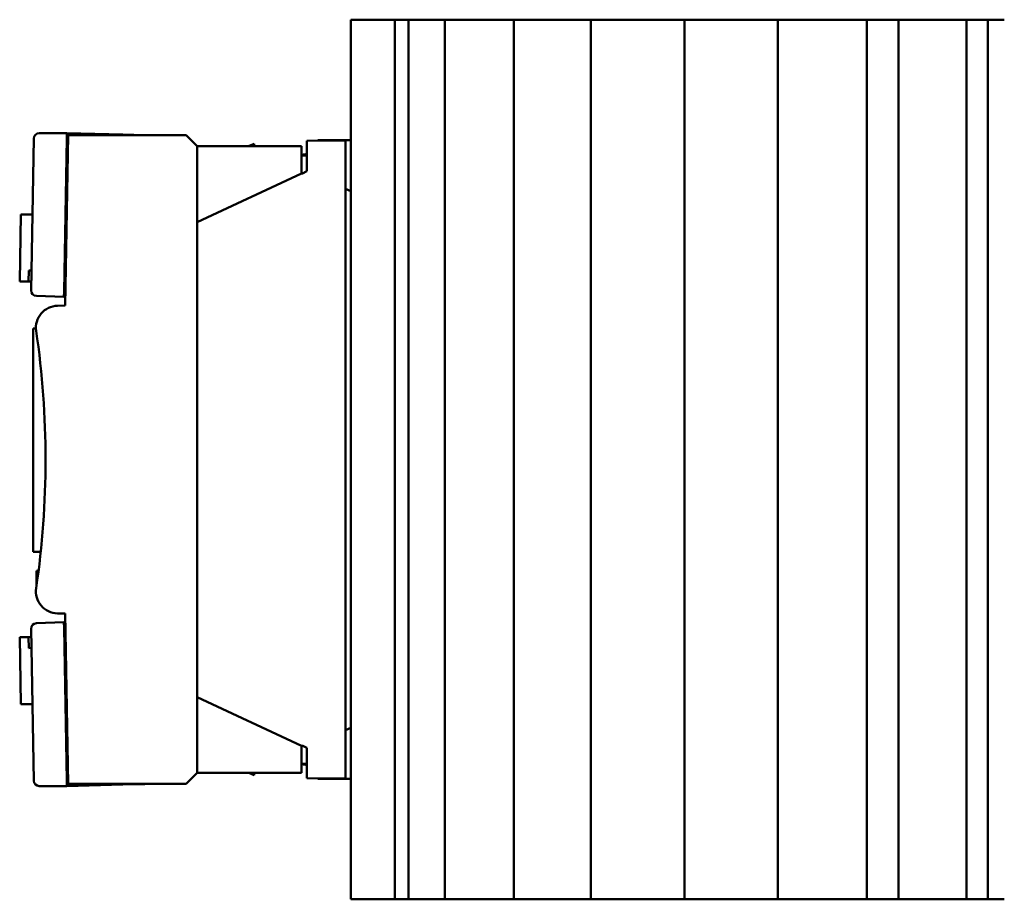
# Model space of a CAD drawing. Header units: millimetres. Extents: x 0 to 187, y 0 to 231.
# Tile 1 of 16: x 10 to 100, y 9 to 89. Entities that reach past the tile are written whole.
import ezdxf

# ---------------------------------------------------------------- set-up
doc = ezdxf.new("R2010")
doc.units = ezdxf.units.MM
doc.layers.add('Arêtes visibles(ISO)', color=7, linetype='Continuous', lineweight=50)

msp = doc.modelspace()

# ---------------------------------------------------------------- linework, layer by layer
at = {"layer": 'Arêtes visibles(ISO)'}
for p, q in [((40.568, 89.009), (40.714, 89.009)), ((40.568, 9.009), (40.568, 89.009)), ((40.714, 89.009), (41.068, 89.009)), ((44.068, 89.009), (41.068, 89.009)), ((44.068, 89.009), (44.421, 89.009)), ((44.421, 89.009), (44.568, 89.009)), ((44.568, 9.009), (44.568, 89.009)), ((44.568, 89.009), (45.817, 89.009)), ((45.817, 89.009), (45.835, 89.009)), ((45.817, 9.009), (45.817, 89.009)), ((45.835, 89.009), (45.963, 89.009)), ((48.297, 89.009), (45.963, 89.009)), ((48.297, 89.009), (48.394, 89.009)), ((48.394, 89.009), (48.509, 89.009)), ((48.604, 89.009), (48.509, 89.009)), ((48.604, 89.009), (49.042, 89.009)), ((49.042, 89.009), (49.104, 89.009)), ((54.578, 89.009), (49.104, 89.009)), ((49.104, 9.009), (49.104, 89.009)), ((54.578, 89.009), (54.683, 89.009)), ((54.683, 89.009), (54.816, 89.009)), ((54.898, 89.009), (54.816, 89.009)), ((54.898, 89.009), (55.336, 89.009)), ((55.336, 89.009), (55.398, 89.009)), ((61.578, 89.009), (55.398, 89.009)), ((55.398, 9.009), (55.398, 89.009)), ((61.578, 89.009), (61.683, 89.009)), ((61.683, 89.009), (61.816, 89.009)), ((61.898, 89.009), (61.816, 89.009)), ((61.898, 89.009), (62.336, 89.009)), ((62.336, 89.009), (62.398, 89.009)), ((70.078, 89.009), (62.398, 89.009)), ((62.398, 9.009), (62.398, 89.009)), ((70.078, 89.009), (70.183, 89.009)), ((70.183, 89.009), (70.316, 89.009)), ((70.398, 89.009), (70.316, 89.009)), ((70.398, 89.009), (70.836, 89.009)), ((70.836, 89.009), (70.898, 89.009)), ((78.578, 89.009), (70.898, 89.009)), ((70.898, 9.009), (70.898, 89.009)), ((78.578, 89.009), (78.683, 89.009)), ((78.683, 89.009), (78.816, 89.009)), ((78.898, 89.009), (78.816, 89.009)), ((78.898, 89.009), (79.336, 89.009)), ((79.336, 89.009), (79.398, 89.009)), ((86.579, 89.009), (79.398, 89.009)), ((79.398, 9.009), (79.398, 89.009)), ((86.579, 89.009), (86.688, 89.009)), ((86.688, 89.009), (86.832, 89.009)), ((86.985, 89.009), (86.832, 89.009)), ((86.985, 89.009), (87.413, 89.009)), ((87.413, 89.009), (87.485, 89.009)), ((89.471, 89.009), (87.485, 89.009)), ((87.485, 9.009), (87.485, 89.009)), ((89.471, 89.009), (90.155, 89.009)), ((90.155, 89.009), (90.368, 89.009)), ((96.068, 89.009), (90.368, 89.009)), ((90.368, 9.009), (90.368, 89.009)), ((96.068, 89.009), (96.421, 89.009)), ((96.421, 89.009), (96.568, 89.009)), ((96.568, 89.009), (96.872, 89.009)), ((96.568, 9.009), (96.568, 89.009)), ((96.872, 89.009), (97.335, 89.009)), ((98.421, 89.009), (97.335, 89.009)), ((98.421, 89.009), (98.488, 89.009)), ((98.488, 89.009), (98.488, 89.009)), ((98.488, 89.009), (99.907, 89.009)), ((98.488, 9.009), (98.488, 89.009)), ((99.907, 89.009), (99.998, 89.009)), ((11.716, 78.205), (11.475, 64.395)), ((14.725, 78.696), (12.216, 78.696)), ((14.473, 64.298), (14.716, 78.196)), ((14.838, 78.502), (14.568, 63.002)), ((14.725, 78.696), (14.716, 78.196)), ((14.725, 78.696), (19.823, 78.563)), ((25.568, 78.502), (14.838, 78.502)), ((19.822, 78.502), (19.823, 78.563)), ((19.823, 78.563), (21.822, 78.51)), ((21.822, 78.51), (21.822, 78.502)), ((25.568, 78.502), (26.568, 77.502)), ((40.068, 78.009), (36.568, 77.979)), ((36.568, 77.979), (36.568, 75.222)), ((37.568, 77.988), (37.568, 78.039)), ((37.568, 78.039), (39.138, 78.039)), ((39.138, 78.001), (39.138, 78.039)), ((40.568, 78.039), (39.138, 78.039)), ((40.068, 78.009), (40.068, 20.009)), ((14.702, 77.396), (14.819, 77.395)), ((26.568, 77.502), (26.568, 70.602)), ((26.568, 77.502), (36.068, 77.502)), ((31.768, 77.709), (31.248, 77.502)), ((31.768, 77.502), (31.768, 77.709)), ((36.068, 75.031), (36.068, 77.502)), ((14.688, 76.597), (14.805, 76.597)), ((36.068, 76.667), (36.568, 76.667)), ((36.455, 76.771), (36.568, 76.774)), ((26.568, 70.602), (36.068, 75.031)), ((36.158, 75.031), (36.068, 75.031)), ((36.568, 75.222), (36.158, 75.031)), ((40.068, 73.64), (40.568, 73.427)), ((10.545, 71.303), (10.439, 65.204)), ((10.545, 71.303), (11.595, 71.285)), ((26.568, 70.602), (26.568, 27.402)), ((11.238, 65.19), (11.256, 66.19)), ((11.256, 66.19), (11.506, 66.185)), ((10.439, 65.204), (11.238, 65.19)), ((11.238, 65.19), (11.488, 65.186)), ((14.604, 65.094), (14.487, 65.098)), ((11.957, 63.886), (14.465, 63.799)), ((14.473, 64.298), (14.465, 63.799)), ((14.465, 63.799), (14.582, 63.794)), ((14.568, 63.002), (13.877, 62.989)), ((11.913, 60.934), (11.668, 60.934)), ((11.668, 40.614), (11.668, 60.934)), ((12.352, 40.614), (11.668, 40.614)), ((11.968, 37.54), (11.968, 38.877)), ((12.068, 38.877), (11.968, 38.877)), ((12.068, 38.877), (12.162, 38.97)), ((12.068, 38.254), (12.068, 38.877)), ((11.968, 36.527), (11.968, 36.544)), ((11.972, 36.527), (11.968, 36.527)), ((13.877, 35.014), (14.568, 35.002)), ((14.568, 35.002), (14.838, 19.502)), ((14.465, 34.205), (11.957, 34.117)), ((14.582, 34.209), (14.465, 34.205)), ((14.465, 34.205), (14.473, 33.705)), ((11.475, 33.609), (11.716, 19.798)), ((14.716, 19.807), (14.473, 33.705)), ((10.438, 32.851), (11.237, 32.865)), ((10.438, 32.851), (10.544, 26.752)), ((11.237, 32.865), (11.487, 32.869)), ((11.255, 31.865), (11.237, 32.865)), ((14.487, 32.905), (14.604, 32.909)), ((11.505, 31.87), (11.255, 31.865)), ((26.568, 27.402), (26.568, 20.502)), ((36.068, 22.972), (26.568, 27.402)), ((10.544, 26.752), (11.594, 26.77)), ((40.068, 24.379), (40.568, 24.591)), ((36.068, 20.502), (36.068, 22.972)), ((36.068, 22.972), (36.192, 22.972)), ((36.192, 22.972), (36.568, 22.796)), ((36.568, 22.796), (36.568, 20.04)), ((14.688, 21.406), (14.805, 21.406)), ((14.702, 20.607), (14.819, 20.608)), ((36.068, 21.336), (36.568, 21.336)), ((36.455, 21.248), (36.568, 21.244)), ((14.716, 19.807), (14.725, 19.307)), ((26.568, 20.502), (25.568, 19.502)), ((26.568, 20.502), (36.068, 20.502)), ((31.768, 20.309), (31.287, 20.502)), ((31.768, 20.502), (31.768, 20.309)), ((40.068, 20.009), (36.568, 20.04)), ((37.568, 19.979), (37.568, 20.031)), ((37.568, 19.979), (39.138, 19.979)), ((39.138, 19.979), (39.138, 20.017)), ((39.138, 19.979), (40.568, 19.979)), ((12.216, 19.307), (14.725, 19.307)), ((14.725, 19.307), (19.823, 19.44)), ((14.838, 19.502), (25.568, 19.502)), ((19.823, 19.44), (19.822, 19.502)), ((21.822, 19.493), (19.823, 19.44)), ((21.822, 19.502), (21.822, 19.493)), ((40.568, 9.009), (40.714, 9.009)), ((40.714, 9.009), (41.068, 9.009)), ((44.068, 9.009), (41.068, 9.009)), ((44.068, 9.009), (44.421, 9.009)), ((44.421, 9.009), (44.568, 9.009)), ((44.568, 9.009), (45.817, 9.009)), ((45.817, 9.009), (45.835, 9.009)), ((45.835, 9.009), (45.963, 9.009)), ((48.297, 9.009), (45.963, 9.009)), ((48.297, 9.009), (48.394, 9.009)), ((48.394, 9.009), (48.509, 9.009)), ((48.604, 9.009), (48.509, 9.009)), ((48.604, 9.009), (49.042, 9.009)), ((49.042, 9.009), (49.104, 9.009)), ((54.578, 9.009), (49.104, 9.009)), ((54.578, 9.009), (54.683, 9.009)), ((54.683, 9.009), (54.816, 9.009)), ((54.898, 9.009), (54.816, 9.009)), ((54.898, 9.009), (55.336, 9.009)), ((55.336, 9.009), (55.398, 9.009)), ((61.578, 9.009), (55.398, 9.009)), ((61.578, 9.009), (61.683, 9.009)), ((61.683, 9.009), (61.816, 9.009)), ((61.898, 9.009), (61.816, 9.009)), ((61.898, 9.009), (62.336, 9.009)), ((62.336, 9.009), (62.398, 9.009)), ((70.078, 9.009), (62.398, 9.009)), ((70.078, 9.009), (70.183, 9.009)), ((70.183, 9.009), (70.316, 9.009)), ((70.398, 9.009), (70.316, 9.009)), ((70.398, 9.009), (70.836, 9.009)), ((70.836, 9.009), (70.898, 9.009)), ((78.578, 9.009), (70.898, 9.009)), ((78.578, 9.009), (78.683, 9.009)), ((78.683, 9.009), (78.816, 9.009)), ((78.898, 9.009), (78.816, 9.009)), ((78.898, 9.009), (79.336, 9.009)), ((79.336, 9.009), (79.398, 9.009)), ((86.579, 9.009), (79.398, 9.009)), ((86.579, 9.009), (86.688, 9.009)), ((86.688, 9.009), (86.832, 9.009)), ((86.985, 9.009), (86.832, 9.009)), ((86.985, 9.009), (87.413, 9.009)), ((87.413, 9.009), (87.485, 9.009)), ((89.471, 9.009), (87.485, 9.009)), ((89.471, 9.009), (90.155, 9.009)), ((90.155, 9.009), (90.368, 9.009)), ((96.068, 9.009), (90.368, 9.009)), ((96.068, 9.009), (96.421, 9.009)), ((96.421, 9.009), (96.568, 9.009)), ((96.568, 9.009), (96.872, 9.009)), ((96.872, 9.009), (97.335, 9.009)), ((98.421, 9.009), (97.335, 9.009)), ((98.421, 9.009), (98.488, 9.009)), ((98.488, 9.009), (98.488, 9.009)), ((98.488, 9.009), (99.907, 9.009)), ((99.907, 9.009), (99.998, 9.009))]:
    msp.add_line(p, q, dxfattribs=at)
for centre, radius, start, end in [((12.216, 78.196), 0.5, 90, 179), ((36.501, 75.471), 1.3, 92, 109.45591), ((11.974, 64.386), 0.5, 179, 268), ((13.912, 60.99), 2, 91, 188.40667), ((-67.207, 49.002), 80, 351.59333, 8.40667), ((13.912, 37.013), 2, 171.59333, 269), ((11.974, 33.617), 0.5, 92, 181), ((36.501, 22.547), 1.3, 250.54409, 268), ((12.216, 19.807), 0.5, 181, 270)]:
    msp.add_arc(centre, radius, start, end, dxfattribs=at)

doc.saveas('drawing.dxf')
